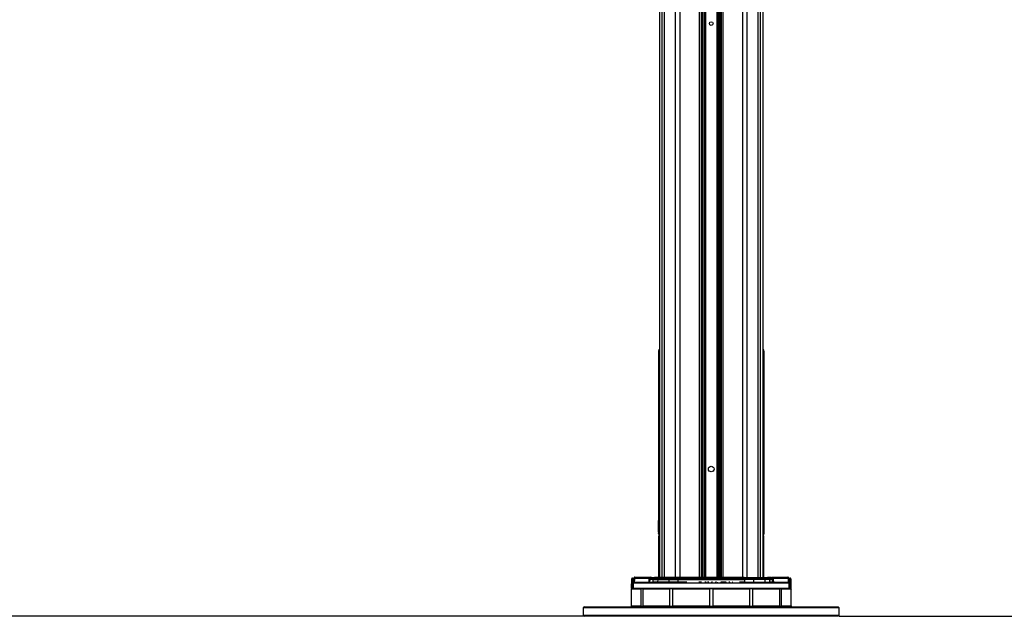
# Model space of a CAD drawing. Header units: millimetres. Extents: x 20 to 26059, y 28 to 17777.
# Tile 6 of 72: x 7369 to 9831, y 2257 to 3748. Entities that reach past the tile are written whole.
import ezdxf

# ---------------------------------------------------------------- set-up
doc = ezdxf.new("R2010")
doc.units = ezdxf.units.MM
doc.header["$LTSCALE"] = 2
doc.layers.add('COMPONENT_GEOMETRY', color=7, linetype='Continuous')
doc.styles.add('SLDTEXTSTYLE0', font='TXT', dxfattribs={"width": 0.75})
doc.dimstyles.new('SLDDIMSTYLE0', dxfattribs={"dimtxt": 150, "dimasz": 6.604, "dimexe": 0, "dimexo": 0.0625, "dimgap": 37.5, "dimtad": 0, "dimtih": 1, "dimtoh": 1, "dimdec": 0, "dimrnd": 1e-09, "dimzin": 12, "dimdsep": 46, "dimtxsty": 'SLDTEXTSTYLE0', "dimsah": 1, "dimcen": 0.09, "dimadec": 0, "dimazin": 3, "dimtfac": 1, "dimtdec": 0, "dimtofl": 0, "dimtmove": 0, "dimatfit": 3, "dimfxl": 1, "dimfrac": 2, "dimtolj": 1, "dimtzin": 12, "dimarcsym": 0})

# ---------------------------------------------------------------- blocks, each defined once
blk = doc.blocks.new('_D_3')
at = {"layer": 'COMPONENT_GEOMETRY', "color": 7}
for p, q in [((8984.1, 8122.3), (1577.7, 8122.3)), ((1584, 8122.3), (1584, 5436.3)), ((1283.9, 5405.9), (1238.2, 5405.9)), ((1238.2, 5405.9), (1238.2, 5167.7)), ((1884.1, 5405.9), (1929.8, 5405.9)), ((1929.8, 5405.9), (1929.8, 5167.7)), ((1238.2, 5167.7), (1283.9, 5167.7)), ((1929.8, 5167.7), (1884.1, 5167.7)), ((1584, 2257.3), (1584, 4943.3)), ((8778.9, 2257.3), (1577.7, 2257.3))]:
    blk.add_line(p, q, dxfattribs=at)
for points in [[(1584, 8122.3), (1583, 8115.7), (1585, 8115.7)], [(1584, 2257.3), (1585, 2263.9), (1583, 2263.9)]]:
    blk.add_solid(points, dxfattribs=at)
at = {"layer": 'COMPONENT_GEOMETRY', "color": 7, "char_height": 150, "attachment_point": 1, "style": 'SLDTEXTSTYLE0'}
for s, insert in [('9\'7.45"', (1283.9, 5361.1)), ('2933mm', (1174.9, 5136.7))]:
    blk.add_mtext(s, dxfattribs=dict(at, insert=insert))
blk = doc.blocks.new('_D_4')
at = {"layer": 'COMPONENT_GEOMETRY', "color": 7}
for p, q in [((14297, 6769.3), (14297, 4759.8)), ((13996.9, 4729.4), (13951.2, 4729.4)), ((13951.2, 4729.4), (13951.2, 4491.2)), ((14597.1, 4729.4), (14642.8, 4729.4)), ((14642.8, 4729.4), (14642.8, 4491.2)), ((13951.2, 4491.2), (13996.9, 4491.2)), ((14642.8, 4491.2), (14597.1, 4491.2)), ((14297, 2257.3), (14297, 4266.8)), ((9418, 2257.3), (14303.3, 2257.3))]:
    blk.add_line(p, q, dxfattribs=at)
for points in [[(14297, 6769.3), (14296, 6762.7), (14298, 6762.7)], [(14297, 2257.3), (14298, 2263.9), (14296, 2263.9)]]:
    blk.add_solid(points, dxfattribs=at)
at = {"layer": 'COMPONENT_GEOMETRY', "color": 7, "char_height": 150, "attachment_point": 1, "style": 'SLDTEXTSTYLE0'}
for s, insert in [('7\'4.82"', (13996.9, 4684.6)), ('2256mm', (13887.8, 4460.2))]:
    blk.add_mtext(s, dxfattribs=dict(at, insert=insert))

msp = doc.modelspace()

# ---------------------------------------------------------------- linework, layer by layer
at = {"color": 8, "linetype": 'Continuous', "lineweight": 25}
for p, q in [((8975.71, 2354.33), (8975.71, 8102.33)), ((8981.17, 8102.33), (8981.17, 2354.33)), ((9009.42, 2354.33), (9009.42, 8102.33)), ((9019.62, 8102.33), (9019.62, 2354.33)), ((9069.53, 2354.33), (9069.53, 8102.33)), ((9127.39, 8102.33), (9127.39, 2354.33)), ((9177.3, 2354.33), (9177.3, 8102.33)), ((9187.5, 8102.33), (9187.5, 2354.33)), ((9215.75, 2354.33), (9215.75, 8102.33)), ((9221.21, 8102.33), (9221.21, 2354.33)), ((9076.75, 2354.33), (9076.75, 6672.22)), ((9079.57, 6672.22), (9079.57, 2354.33)), ((9082.57, 2354.33), (9082.57, 6672.11)), ((9083.99, 6672.09), (9083.99, 2354.33)), ((9112.93, 2354.33), (9112.93, 6672.09)), ((9114.35, 6672.11), (9114.35, 2354.33)), ((9117.35, 2354.33), (9117.35, 6672.22)), ((9120.17, 6672.22), (9120.17, 2354.33)), ((8968.91, 6573.89), (8968.91, 2354.33)), ((9228.01, 2354.33), (9228.01, 6573.93)), ((8967.28, 2919.41), (8968.9, 2919.41)), ((9228.02, 2919.41), (9229.64, 2919.41)), ((9230.05, 2918.98), (9229.64, 2919.41)), ((8968.9, 2510.33), (8967.28, 2510.33)), ((9228.02, 2510.33), (9229.64, 2510.33)), ((8967.45, 2458.03), (8968.9, 2458.03)), ((8967.45, 2354.33), (8967.45, 2458.03)), ((9229.47, 2458.03), (9228.02, 2458.03)), ((9229.47, 2458.03), (9229.46, 2458.3)), ((9229.47, 2458.03), (9229.47, 2354.33)), ((8946.63, 2354.31), (8905.59, 2354.31)), ((8956.18, 2353.74), (8947.94, 2353.74)), ((9037.14, 2342.29), (9014.94, 2342.29)), ((9074.51, 2342.29), (9067.14, 2342.29)), ((9086.01, 2342.29), (9082.88, 2342.29)), ((9092.27, 2342.29), (9089.3, 2342.29)), ((9101.6, 2342.29), (9099.14, 2342.29)), ((9111.56, 2342.29), (9108.91, 2342.29)), ((9114.45, 2342.29), (9113.96, 2342.29)), ((9136.15, 2342.29), (9122.24, 2342.29)), ((9145.26, 2342.29), (9142.88, 2342.29)), ((9152.67, 2342.29), (9152, 2342.29)), ((9181.98, 2342.29), (9169.41, 2342.29)), ((9240.75, 2353.74), (9248.98, 2353.74)), ((9291.33, 2354.31), (9250.3, 2354.31))]:
    msp.add_line(p, q, dxfattribs=at)
at = {"color": 7, "linetype": 'Continuous', "lineweight": 25}
for p, q in [((9073.82, 2354.33), (9073.82, 8102.33)), ((9123.1, 8102.33), (9123.1, 2354.33)), ((8968.9, 6573.88), (8968.9, 2354.33)), ((9228.02, 2354.33), (9228.02, 6573.92)), ((8966.86, 2918.98), (8966.86, 2496.06)), ((8967.28, 2510.33), (8967.28, 2919.41)), ((9229.64, 2919.41), (9229.64, 2510.33)), ((9230.06, 2496.06), (9230.06, 2918.98)), ((8966.86, 2496.06), (8966.86, 2496.35)), ((8966.88, 2495.76), (8966.86, 2495.81)), ((8966.89, 2493.46), (8966.86, 2494.62)), ((8966.86, 2492.65), (8966.86, 2479.55)), ((8966.91, 2492.77), (8966.9, 2493.01)), ((9229.46, 2497.16), (9229.46, 2494.59)), ((9230.03, 2493.46), (9230.06, 2494.62)), ((9230.06, 2492.65), (9230.06, 2492.76)), ((9230.06, 2479.55), (9230.06, 2492.65)), ((8966.86, 2477.16), (8966.86, 2476.41)), ((8966.87, 2466.96), (8966.86, 2466.82)), ((8966.86, 2466.82), (8966.86, 2463.33)), ((8967.06, 2480.65), (8966.88, 2480.65)), ((8966.95, 2469.4), (8966.88, 2467.32)), ((8967.06, 2474.31), (8966.98, 2470.43)), ((8967.11, 2480.79), (8967.08, 2475.92)), ((8967.26, 2467.32), (8967.26, 2469.4)), ((8967.26, 2466.96), (8967.46, 2466.96)), ((9229.66, 2468.3), (9229.46, 2468.3)), ((9229.66, 2467.01), (9229.46, 2467.01)), ((9229.66, 2466.77), (9229.46, 2466.77)), ((9229.66, 2468.3), (9229.66, 2467.01)), ((9229.66, 2466.77), (9229.66, 2466.69)), ((9229.83, 2482.64), (9229.85, 2484.94)), ((9229.99, 2482.51), (9229.83, 2482.64)), ((9229.83, 2481.84), (9229.99, 2482.51)), ((9229.83, 2479.42), (9229.83, 2481.84)), ((9229.83, 2478.43), (9230, 2481.55)), ((9229.86, 2475.76), (9229.83, 2478.43)), ((9229.85, 2484.94), (9229.98, 2483.86)), ((9229.98, 2483.86), (9229.86, 2485.68)), ((9229.86, 2483.86), (9229.98, 2483.86)), ((9229.86, 2482.51), (9229.99, 2482.51)), ((9229.86, 2481.84), (9230.06, 2481.84)), ((9230, 2481.55), (9229.86, 2479.81)), ((9229.86, 2481.55), (9230, 2481.55)), ((9230.01, 2480.79), (9229.86, 2475.76)), ((9229.87, 2474.82), (9230.01, 2480.79)), ((9229.91, 2472.15), (9229.87, 2474.82)), ((9229.93, 2482.44), (9230.06, 2482.44)), ((9229.99, 2468.96), (9229.93, 2471.22)), ((9230.05, 2467.01), (9230.01, 2468.3)), ((9230.06, 2478.92), (9230.06, 2476.41)), ((9230.06, 2477.16), (9230.06, 2478.92)), ((9230.06, 2476.41), (9230.06, 2477.16)), ((9230.06, 2463.33), (9230.06, 2466.82)), ((9230.06, 2466.82), (9230.06, 2466.77)), ((8966.86, 2453.99), (8966.86, 2354.33)), ((8967.45, 2458.03), (8967.47, 2458.3)), ((9229.52, 2457.83), (9229.45, 2458.36)), ((9229.47, 2458.16), (9229.45, 2458.36)), ((9230.06, 2354.33), (9230.06, 2453.99)), ((8899.26, 2327.83), (8899.66, 2350.86)), ((8900.66, 2350.86), (8900.26, 2327.83)), ((8901.66, 2352.83), (8901.66, 2351.84)), ((8901.66, 2352.83), (8905.74, 2352.83)), ((8905.34, 2351.84), (8901.66, 2351.84)), ((8902.36, 2327.83), (8902.68, 2340.36)), ((9293.24, 2340.35), (8903.68, 2340.35)), ((8904.68, 2341.33), (8904.68, 2342.31)), ((8904.68, 2342.31), (8905.04, 2342.31)), ((8904.68, 2341.33), (9292.15, 2341.33)), ((8905.04, 2342.31), (8905.34, 2351.84)), ((8905.04, 2341.33), (8905.04, 2342.31)), ((8905.34, 2351.84), (8905.34, 2351.86)), ((8905.59, 2354.31), (8905.46, 2352.83)), ((8946.76, 2352.83), (8905.74, 2352.83)), ((8906.01, 2342.29), (8942.9, 2342.29)), ((8906.31, 2351.86), (8906.31, 2351.83)), ((8944.33, 2351.86), (8906.31, 2351.86)), ((8906.59, 2355.23), (8945.83, 2355.23)), ((8942.9, 2342.29), (8943.11, 2349.39)), ((8943.91, 2351.41), (8944.33, 2351.86)), ((8944.75, 2349.39), (8944.52, 2342.29)), ((8944.52, 2342.29), (8952.42, 2342.29)), ((8952.66, 2349.39), (8944.75, 2349.39)), ((8947.02, 2352.53), (8945.3, 2350.74)), ((8945.3, 2350.74), (8953.23, 2350.74)), ((8946.76, 2352.83), (8946.63, 2354.31)), ((8946.83, 2354.31), (8946.96, 2352.83)), ((8947.94, 2353.74), (8947.02, 2352.83)), ((8949.35, 2354.33), (8957.56, 2354.33)), ((8952.66, 2349.39), (8952.42, 2342.29)), ((8964.37, 2342.29), (8952.42, 2342.29)), ((8952.66, 2349.39), (8964.55, 2349.39)), ((8956.18, 2353.74), (8953.23, 2350.74)), ((8964.96, 2350.74), (8953.23, 2350.74)), ((8956.18, 2353.74), (8967.09, 2353.74)), ((8968.09, 2354.33), (8957.56, 2354.33)), ((8964.55, 2349.39), (8964.37, 2342.29)), ((8992.62, 2342.29), (8964.37, 2342.29)), ((8964.55, 2349.39), (8992.8, 2349.39)), ((8967.09, 2353.74), (8964.96, 2350.74)), ((8993.21, 2350.74), (8964.96, 2350.74)), ((8967.09, 2353.74), (8995.33, 2353.74)), ((8996.33, 2354.33), (8968.09, 2354.33)), ((8992.8, 2349.39), (8992.62, 2342.29)), ((9014.94, 2342.29), (8992.62, 2342.29)), ((8992.8, 2349.39), (9014.99, 2349.39)), ((8995.33, 2353.74), (8993.21, 2350.74)), ((9015.1, 2350.74), (8993.21, 2350.74)), ((8995.33, 2353.74), (9015.7, 2353.74)), ((9015.97, 2354.33), (8996.33, 2354.33)), ((9014.99, 2349.39), (9014.94, 2342.29)), ((9014.99, 2349.39), (9181.93, 2349.39)), ((9015.7, 2353.74), (9015.1, 2350.74)), ((9181.82, 2350.74), (9015.1, 2350.74)), ((9015.7, 2353.74), (9181.23, 2353.74)), ((9180.95, 2354.33), (9015.97, 2354.33)), ((9037.7, 2341.89), (9037.7, 2341.33)), ((9037.92, 2341.89), (9037.92, 2341.33)), ((9039.11, 2341.89), (9039.11, 2341.33)), ((9041.59, 2341.89), (9041.59, 2341.33)), ((9045.54, 2341.89), (9045.54, 2341.33)), ((9049.77, 2341.33), (9049.77, 2341.89)), ((9050.78, 2341.89), (9050.78, 2341.33)), ((9055.23, 2341.33), (9055.23, 2341.89)), ((9060.98, 2341.33), (9060.98, 2341.89)), ((9065.27, 2341.33), (9065.27, 2341.89)), ((9066.78, 2341.33), (9066.78, 2341.89)), ((9075.04, 2341.89), (9075.04, 2341.33)), ((9082.37, 2341.33), (9082.37, 2341.89)), ((9083.32, 2341.83), (9083.32, 2341.33)), ((9083.32, 2341.83), (9083.44, 2341.83)), ((9083.44, 2341.83), (9083.44, 2341.33)), ((9083.44, 2341.83), (9086.26, 2341.83)), ((9086.26, 2341.83), (9086.26, 2341.33)), ((9089.12, 2341.83), (9089.12, 2341.33)), ((9089.12, 2341.83), (9089.17, 2341.83)), ((9089.17, 2341.83), (9089.17, 2341.33)), ((9089.17, 2341.83), (9091.99, 2341.83)), ((9091.99, 2341.83), (9091.99, 2341.33)), ((9092.78, 2341.89), (9092.78, 2341.33)), ((9098.62, 2341.83), (9098.62, 2341.33)), ((9101.07, 2341.83), (9101.07, 2341.33)), ((9102, 2341.89), (9102, 2341.33)), ((9108.38, 2341.83), (9108.38, 2341.33)), ((9108.38, 2341.83), (9108.61, 2341.83)), ((9108.61, 2341.83), (9108.61, 2341.33)), ((9109.3, 2341.83), (9109.3, 2341.33)), ((9109.3, 2341.83), (9111.05, 2341.83)), ((9111.05, 2341.83), (9111.05, 2341.33)), ((9112.06, 2341.89), (9112.06, 2341.33)), ((9113.44, 2341.83), (9113.44, 2341.33)), ((9113.44, 2341.83), (9113.7, 2341.83)), ((9113.7, 2341.83), (9113.7, 2341.33)), ((9114.97, 2341.83), (9114.97, 2341.33)), ((9118.09, 2341.83), (9118.09, 2341.33)), ((9121.64, 2341.83), (9124.66, 2341.83)), ((9121.71, 2341.33), (9121.71, 2341.89)), ((9124.66, 2341.83), (9124.66, 2341.33)), ((9124.66, 2341.83), (9126.84, 2341.83)), ((9126.84, 2341.83), (9126.84, 2341.33)), ((9127.44, 2341.83), (9127.44, 2341.33)), ((9127.44, 2341.83), (9129.07, 2341.83)), ((9129.07, 2341.83), (9129.07, 2341.33)), ((9129.07, 2341.83), (9130.79, 2341.83)), ((9130.79, 2341.83), (9130.79, 2341.33)), ((9131.3, 2341.83), (9131.3, 2341.33)), ((9131.3, 2341.83), (9133.59, 2341.83)), ((9133.59, 2341.83), (9133.59, 2341.33)), ((9133.59, 2341.83), (9136.38, 2341.83)), ((9136.38, 2341.83), (9136.38, 2341.33)), ((9136.65, 2341.89), (9136.65, 2341.33)), ((9142.49, 2341.83), (9142.49, 2341.33)), ((9142.69, 2341.33), (9142.69, 2341.89)), ((9144.26, 2341.83), (9144.26, 2341.33)), ((9144.26, 2341.83), (9144.37, 2341.83)), ((9144.37, 2341.83), (9144.37, 2341.33)), ((9144.37, 2341.83), (9144.66, 2341.83)), ((9144.66, 2341.83), (9144.66, 2341.33)), ((9144.66, 2341.83), (9145.21, 2341.83)), ((9145.21, 2341.83), (9145.21, 2341.33)), ((9145.21, 2341.83), (9145.77, 2341.83)), ((9145.77, 2341.83), (9145.77, 2341.33)), ((9150.89, 2341.83), (9150.89, 2341.33)), ((9151.65, 2341.83), (9151.65, 2341.33)), ((9151.88, 2341.83), (9151.88, 2341.33)), ((9153.05, 2341.89), (9153.05, 2341.33)), ((9156.62, 2341.83), (9156.62, 2341.33)), ((9160.58, 2341.33), (9160.58, 2341.89)), ((9160.76, 2341.33), (9160.76, 2341.89)), ((9161.81, 2341.89), (9161.81, 2341.33)), ((9168.81, 2341.83), (9168.81, 2341.33)), ((9180.95, 2354.33), (9200.59, 2354.33)), ((9181.23, 2353.74), (9181.82, 2350.74)), ((9201.59, 2353.74), (9181.23, 2353.74)), ((9181.82, 2350.74), (9203.71, 2350.74)), ((9181.93, 2349.39), (9181.98, 2342.29)), ((9204.12, 2349.39), (9181.93, 2349.39)), ((9181.98, 2342.29), (9204.3, 2342.29)), ((9200.59, 2354.33), (9228.84, 2354.33)), ((9201.59, 2353.74), (9203.71, 2350.74)), ((9229.84, 2353.74), (9201.59, 2353.74)), ((9203.71, 2350.74), (9231.96, 2350.74)), ((9204.12, 2349.39), (9204.3, 2342.29)), ((9232.37, 2349.39), (9204.12, 2349.39)), ((9204.3, 2342.29), (9232.55, 2342.29)), ((9228.84, 2354.33), (9239.36, 2354.33)), ((9229.84, 2353.74), (9231.96, 2350.74)), ((9240.75, 2353.74), (9229.84, 2353.74)), ((9231.96, 2350.74), (9243.69, 2350.74)), ((9232.37, 2349.39), (9232.55, 2342.29)), ((9244.26, 2349.39), (9232.37, 2349.39)), ((9232.55, 2342.29), (9244.5, 2342.29)), ((9247.57, 2354.33), (9239.36, 2354.33)), ((9240.75, 2353.74), (9243.69, 2350.74)), ((9251.57, 2350.74), (9243.69, 2350.74)), ((9244.26, 2349.39), (9244.5, 2342.29)), ((9244.26, 2349.39), (9252.12, 2349.39)), ((9252.34, 2342.29), (9244.5, 2342.29)), ((9249.9, 2352.83), (9248.98, 2353.74)), ((9251.57, 2350.74), (9249.85, 2352.53)), ((9249.96, 2352.83), (9250.09, 2354.31)), ((9250.3, 2354.31), (9250.16, 2352.83)), ((9291.18, 2352.83), (9250.16, 2352.83)), ((9251.09, 2355.23), (9290.33, 2355.23)), ((9252.34, 2342.29), (9252.12, 2349.39)), ((9252.51, 2351.86), (9252.93, 2351.41)), ((9291.64, 2351.86), (9252.51, 2351.86)), ((9253.73, 2349.39), (9253.94, 2342.29)), ((9253.94, 2342.29), (9291.21, 2342.29)), ((9291.18, 2352.83), (9295.26, 2352.83)), ((9291.21, 2342.29), (9291.94, 2342.17)), ((9291.46, 2352.83), (9291.33, 2354.31)), ((9291.64, 2351.83), (9291.64, 2351.86)), ((9292.58, 2341.27), (9292.15, 2341.33)), ((9292.61, 2351.86), (9292.61, 2351.84)), ((9292.61, 2351.84), (9292.92, 2342.19)), ((9295.26, 2351.84), (9292.61, 2351.84)), ((9294.24, 2340.36), (9294.57, 2327.83)), ((9295.26, 2351.84), (9295.26, 2352.83)), ((9296.66, 2327.83), (9296.26, 2350.86)), ((9297.26, 2350.86), (9297.66, 2327.83)), ((8923.38, 2325.33), (8898.5, 2325.33)), ((8898.5, 2325.33), (8898.5, 2283.33)), ((8900.46, 2327.33), (8899.46, 2326.32)), ((8900.26, 2327.33), (8899.76, 2327.33)), ((8900.26, 2327.33), (8900.26, 2327.83)), ((8900.26, 2327.83), (8902.36, 2327.83)), ((8900.51, 2327.33), (8900.26, 2327.33)), ((8900.51, 2327.33), (9296.41, 2327.33)), ((8902.36, 2327.33), (8902.36, 2327.83)), ((8903.36, 2327.84), (9293.57, 2327.84)), ((8923.38, 2283.33), (8923.38, 2325.33)), ((8995.18, 2325.33), (8927.19, 2325.33)), ((8927.19, 2325.33), (8927.19, 2283.33)), ((8995.18, 2283.33), (8995.18, 2325.33)), ((9094.65, 2325.33), (9001.78, 2325.33)), ((9001.78, 2325.33), (9001.78, 2283.33)), ((9094.65, 2283.33), (9094.65, 2325.33)), ((9195.15, 2325.33), (9102.27, 2325.33)), ((9102.27, 2325.33), (9102.27, 2283.33)), ((9195.15, 2283.33), (9195.15, 2325.33)), ((9269.73, 2325.33), (9201.74, 2325.33)), ((9201.74, 2325.33), (9201.74, 2283.33)), ((9269.73, 2283.33), (9269.73, 2325.33)), ((9298.42, 2325.33), (9273.54, 2325.33)), ((9273.54, 2325.33), (9273.54, 2283.33)), ((9294.57, 2327.33), (9294.57, 2327.83)), ((9294.57, 2327.83), (9296.66, 2327.83)), ((9296.66, 2327.33), (9296.41, 2327.33)), ((9297.47, 2326.31), (9296.46, 2327.33)), ((9296.66, 2327.33), (9296.66, 2327.83)), ((9297.16, 2327.33), (9296.66, 2327.33)), ((9298.42, 2283.33), (9298.42, 2325.33)), ((8781.46, 2281.33), (8778.46, 2278.33)), ((8778.46, 2278.33), (8778.46, 2260.33)), ((9324.73, 2278.33), (8778.46, 2278.33)), ((8781.46, 2281.33), (9322.61, 2281.33)), ((8898.5, 2283.33), (8923.38, 2283.33)), ((8899.46, 2282.33), (8900.46, 2281.33)), ((8927.19, 2283.33), (8995.18, 2283.33)), ((9001.78, 2283.33), (9094.65, 2283.33)), ((9102.27, 2283.33), (9195.15, 2283.33)), ((9201.74, 2283.33), (9269.73, 2283.33)), ((9273.54, 2283.33), (9298.42, 2283.33)), ((9296.46, 2281.33), (9297.47, 2282.34)), ((9322.61, 2281.33), (9415.46, 2281.33)), ((9418.46, 2278.33), (9324.73, 2278.33)), ((9418.46, 2278.33), (9415.46, 2281.33)), ((9418.46, 2260.33), (9418.46, 2278.33)), ((8778.46, 2260.33), (8781.46, 2257.33)), ((8778.46, 2260.33), (9324.73, 2260.33)), ((9322.61, 2257.33), (8781.46, 2257.33)), ((9415.46, 2257.33), (9322.61, 2257.33)), ((9324.73, 2260.33), (9418.46, 2260.33)), ((9415.46, 2257.33), (9418.46, 2260.33))]:
    msp.add_line(p, q, dxfattribs=at)
at = {"color": 7, "linetype": 'Continuous', "lineweight": 25, "flags": 128}
for points in [[(8903.68, 2340.35), (8903.63, 2338.35), (8903.42, 2330.36), (8903.36, 2327.84)], [(8906.31, 2351.83), (8906.25, 2349.83), (8906.01, 2342.29)], [(8943.52, 2341.33), (8943.4, 2341.34), (8943.29, 2341.4), (8943.18, 2341.49), (8943.09, 2341.61), (8943.01, 2341.75), (8942.95, 2341.92), (8942.91, 2342.1), (8942.9, 2342.29)], [(8945.3, 2350.74), (8945.17, 2350.67), (8945.01, 2350.64), (8944.82, 2350.67), (8944.62, 2350.75), (8944.41, 2350.87), (8944.22, 2351.03), (8944.05, 2351.21), (8943.91, 2351.41)], [(9015.97, 2354.33), (9015.94, 2354.32), (9015.9, 2354.29), (9015.86, 2354.24), (9015.82, 2354.17), (9015.79, 2354.09), (9015.76, 2353.99), (9015.72, 2353.87), (9015.7, 2353.74)], [(9180.95, 2354.33), (9180.99, 2354.32), (9181.02, 2354.29), (9181.06, 2354.24), (9181.1, 2354.17), (9181.13, 2354.09), (9181.17, 2353.99), (9181.2, 2353.87), (9181.23, 2353.74)], [(9251.57, 2350.74), (9251.69, 2350.67), (9251.84, 2350.65), (9252.03, 2350.68), (9252.22, 2350.76), (9252.43, 2350.88), (9252.62, 2351.04), (9252.79, 2351.22), (9252.93, 2351.41)], [(9253.34, 2341.33), (9253.46, 2341.34), (9253.57, 2341.4), (9253.67, 2341.49), (9253.76, 2341.61), (9253.84, 2341.75), (9253.89, 2341.92), (9253.93, 2342.1), (9253.94, 2342.29)], [(9291.94, 2342.17), (9291.88, 2344.17), (9291.64, 2351.83)], [(9293.57, 2327.84), (9293.53, 2329.32), (9293.32, 2337.32), (9293.24, 2340.35)]]:
    msp.add_lwpolyline(points, dxfattribs=at)
at = {"color": 7, "linetype": 'Continuous', "lineweight": 25}
for centre, radius in [((9098.46, 3738.33), 4.5), ((9098.46, 2625.33), 7)]:
    msp.add_circle(centre, radius, dxfattribs=at)
for centre, radius, start, end in [((8971.86, 2463.33), 5, 179.98192, 227.16224), ((9225.06, 2463.33), 5, 312.83776, 0.03219), ((8969.45, 2458.03), 2, 105.9665, 172.37256), ((9227.47, 2458.03), 2, 7.62744, 74.0335), ((8901.66, 2350.83), 2, 90, 179), ((8900.16, 2336.53), 14.34, 88.00162, 91.99838), ((8901.66, 2350.84), 1, 90, 179), ((8903.31, 2355.68), 15.33, 267.63249, 271.367), ((8905.93, 2365.2), 22.91, 267.75597, 270.18459), ((8905.02, 2342.31), 0.985, 270.8082, 358.86095), ((8905.82, 2363.25), 11.4, 267.55695, 272.44305), ((8906.23, 2374.59), 22.77, 267.74829, 270.19416), ((8906.59, 2354.23), 1, 90, 175), ((8943.71, 2349.1), 6.85, 263.2031, 276.7969), ((8943.93, 2356.07), 6.72, 263.00138, 276.99862), ((8943.52, 2342.33), 0.999, 270.02689, 358.02947), ((8943.46, 2351.97), 0.878, 353.16885, 78.42792), ((8945.73, 2354.34), 0.894, 358.43061, 83.40671), ((8945.83, 2354.23), 1, 5, 90), ((8946.73, 2353.44), 0.877, 83.29155, 96.70845), ((8949.35, 2352.33), 2, 90, 135), ((8951.43, 2342.32), 0.99, 270.54678, 358.58792), ((8954.68, 2349.33), 2.02, 135.69298, 178.13155), ((8957.57, 2352.38), 1.94, 90.10104, 135.7072), ((8963.5, 2342.19), 0.881, 281.02808, 6.54647), ((8967, 2349.37), 2.45, 146.25515, 179.56383), ((8968.15, 2353.07), 1.25, 92.7971, 147.92528), ((8991.75, 2342.19), 0.881, 281.02808, 6.54647), ((8995.25, 2349.37), 2.45, 146.25515, 179.56383), ((8996.4, 2353.07), 1.25, 92.7971, 147.92528), ((9013.58, 2342.07), 1.38, 327.51857, 9.41028), ((9022.56, 2349.42), 7.57, 169.98797, 180.21549), ((9174.36, 2349.42), 7.57, 359.78451, 10.01203), ((9183.34, 2342.07), 1.38, 170.58972, 212.48143), ((9200.53, 2353.07), 1.25, 32.07472, 87.2029), ((9201.67, 2349.37), 2.45, 0.43617, 33.74485), ((9205.17, 2342.19), 0.881, 173.45353, 258.97192), ((9228.77, 2353.07), 1.25, 32.07472, 87.2029), ((9229.92, 2349.37), 2.45, 0.43617, 33.74485), ((9233.42, 2342.19), 0.881, 173.45353, 258.97192), ((9239.36, 2352.38), 1.94, 44.2928, 89.89896), ((9242.24, 2349.33), 2.02, 1.86845, 44.30702), ((9245.49, 2342.32), 0.99, 181.41208, 269.45322), ((9247.57, 2352.33), 2, 45, 90), ((9251.09, 2354.23), 1, 90, 175), ((9250.19, 2353.44), 0.877, 83.29155, 96.70845), ((9251.19, 2354.34), 0.894, 96.59329, 181.56939), ((9252.93, 2356.28), 6.93, 263.3112, 276.6888), ((9253.34, 2342.33), 0.999, 181.96658, 269.9695), ((9253.14, 2349.29), 7.05, 263.48443, 276.51557), ((9253.38, 2351.97), 0.873, 102.94316, 187.50543), ((9290.33, 2354.23), 1, 5, 90), ((9292.18, 2342.3), 0.97, 180.29453, 268.35123), ((9292.12, 2363.07), 11.22, 267.51189, 272.48811), ((9291.72, 2374.23), 22.4, 269.7809, 272.27194), ((9292.03, 2364.72), 22.54, 269.79068, 272.26397), ((9292.92, 2342.18), 0.975, 180.4364, 249.71416), ((9252.68, 2356.31), 42.64, 339.35114, 340.67264), ((9293.61, 2355.68), 15.33, 268.633, 272.36751), ((9295.26, 2350.83), 2, 1, 90), ((9295.26, 2350.84), 1, 1, 90), ((9296.76, 2336.53), 14.34, 88.00162, 91.99838), ((8899.76, 2327.83), 0.5, 179, 270), ((8903.86, 2327.83), 0.5, 178.48712, 269.98617), ((9293.07, 2327.83), 0.5, 270.01383, 1.51288), ((9297.16, 2327.83), 0.5, 270, 1)]:
    msp.add_arc(centre, radius, start, end, dxfattribs=at)
at = {"color": 8, "linetype": 'Continuous', "lineweight": 25}
for centre, radius, start, end in [((8971.77, 2466.35), 4.61, 181.52489, 231.41585), ((8968.87, 2481.9), 12.94, 262.81079, 270.12309), ((9228.05, 2481.9), 12.94, 269.87691, 277.18921), ((9225.15, 2466.35), 4.61, 308.58415, 358.47511)]:
    msp.add_arc(centre, radius, start, end, dxfattribs=at)
at = {"color": 7, "linetype": 'Continuous', "lineweight": 25}
for centre, major_axis, start_param, end_param in [((8900.26, 2327.83), (1, -0.01), 1.5710248, 3.1415165), ((9296.66, 2327.83), (1, 0.01), 0.0000761, 1.5705679)]:
    msp.add_ellipse(centre, major_axis=major_axis, ratio=0.0087242, start_param=start_param, end_param=end_param, dxfattribs=at)
at = {"color": 8, "linetype": 'Continuous', "lineweight": 25}
for points, knots in [([(8967.28, 2919.41), (8967.2, 2919.34), (8966.97, 2919.11), (8966.77, 2918.87), (8966.87, 2918.98), (8966.87, 2918.98)], [0, 0, 0, 0, 0.29824354, 0.97234105, 1, 1, 1, 1]), ([(9230.03, 2453.99), (9230.04, 2453.94), (9230.07, 2453.77), (9229.88, 2455.03), (9229.6, 2457.06), (9229.47, 2458.03)], [0, 0, 0, 0, 0.17004406, 0.60625166, 1, 1, 1, 1])]:
    msp.add_open_spline(points, degree=3, knots=knots, dxfattribs=at)
at = {"color": 7, "linetype": 'Continuous', "lineweight": 25}
for points, knots in [([(8968.9, 2925.04), (8968.79, 2924.89), (8968.59, 2924.63), (8968.2, 2924.01), (8967.75, 2923.15), (8967.31, 2922.04), (8966.94, 2920.62), (8966.89, 2919.55), (8966.86, 2918.98)], [0, 0, 0, 0, 0.2449502, 0.4234556, 0.5440681, 0.6742154, 0.8286962, 1, 1, 1, 1]), ([(8967.28, 2919.41), (8967.38, 2920.76), (8967.51, 2922.66), (8968.59, 2924.18), (8968.9, 2924.61)], [0, 0, 0, 0, 0.7155915, 1, 1, 1, 1]), ([(9230.03, 2918.98), (9230.03, 2919.36), (9230.03, 2920.24), (9229.76, 2921.51), (9229.38, 2922.68), (9228.98, 2923.54), (9228.63, 2924.16), (9228.32, 2924.64), (9228.13, 2924.91), (9228.03, 2925.03), (9228.02, 2925.04)], [0, 0, 0, 0, 0.1151193, 0.2668633, 0.3976647, 0.5119229, 0.6252924, 0.7718335, 0.9775569, 1, 1, 1, 1]), ([(9228.02, 2924.61), (9228.33, 2924.18), (9229.41, 2922.66), (9229.55, 2920.76), (9229.64, 2919.41)], [0, 0, 0, 0, 0.2844085, 1, 1, 1, 1]), ([(8966.86, 2496.35), (8966.86, 2496.46), (8966.87, 2496.67), (8966.88, 2496.32), (8966.9, 2495.46), (8966.92, 2494.22), (8966.93, 2492.92), (8966.92, 2492.08), (8966.92, 2491.75)], [0, 0, 0, 0, 0.2033055, 0.3772325, 0.5573721, 0.7229109, 0.8900688, 1, 1, 1, 1]), ([(8966.89, 2491.5), (8966.89, 2491.57), (8966.89, 2491.79), (8966.88, 2491.71), (8966.87, 2492.15), (8966.86, 2492.6), (8966.86, 2492.64), (8966.86, 2492.65)], [0, 0, 0, 0, 0.0945154, 0.2814431, 0.5925532, 0.9080988, 1, 1, 1, 1]), ([(8966.89, 2493.89), (8966.89, 2493.91), (8966.89, 2493.95), (8966.89, 2494.01), (8966.89, 2494.04), (8966.89, 2494.03), (8966.9, 2493.94), (8966.9, 2493.78), (8966.9, 2493.62), (8966.9, 2493.5), (8966.9, 2493.4), (8966.9, 2493.32), (8966.9, 2493.26), (8966.9, 2493.21), (8966.9, 2493.18), (8966.9, 2493.19), (8966.9, 2493.19)], [0, 0, 0, 0, 0.0397425, 0.0792836, 0.1439144, 0.2488803, 0.4143089, 0.5850675, 0.6635906, 0.7297286, 0.7734478, 0.8174998, 0.8554137, 0.9041037, 0.9766355, 1, 1, 1, 1]), ([(8966.9, 2493.21), (8966.89, 2493.25), (8966.89, 2493.31), (8966.89, 2493.48), (8966.89, 2493.63), (8966.89, 2493.74), (8966.89, 2493.83), (8966.89, 2493.87), (8966.89, 2493.89)], [0, 0, 0, 0, 0.337448, 0.6073925, 0.7526128, 0.8646193, 0.9450396, 1, 1, 1, 1]), ([(8967.1, 2482.25), (8967.06, 2483.92), (8966.97, 2487.3), (8966.92, 2490.09), (8966.89, 2491.5)], [0, 0, 0, 0, 0.4954474, 1, 1, 1, 1]), ([(8966.92, 2491.75), (8966.95, 2490.29), (8967, 2487.35), (8967.07, 2483.96), (8967.1, 2482.25)], [0, 0, 0, 0, 0.4956871, 1, 1, 1, 1]), ([(8967.25, 2469.05), (8967.26, 2477.72), (8967.27, 2491.48), (8967.28, 2505.24), (8967.28, 2510.33)], [0, 0, 0, 0, 0.6297853, 1, 1, 1, 1]), ([(9229.64, 2510.33), (9229.65, 2505.24), (9229.65, 2491.48), (9229.66, 2477.72), (9229.67, 2469.05)], [0, 0, 0, 0, 0.3702147, 1, 1, 1, 1]), ([(9229.86, 2485.68), (9229.88, 2487.07), (9229.93, 2489.83), (9230, 2492.29), (9230.02, 2493.19), (9230.03, 2493.46)], [0, 0, 0, 0, 0.4088162, 0.8176294, 1, 1, 1, 1]), ([(9229.94, 2497.16), (9229.97, 2496.58), (9230.03, 2495.43), (9230.06, 2495.46), (9230.06, 2495.97), (9230.06, 2496.06)], [0, 0, 0, 0, 0.4517105, 0.9034289, 1, 1, 1, 1]), ([(9230.06, 2494.62), (9230.05, 2494.66), (9230.03, 2494.74), (9229.97, 2496.35), (9229.94, 2497.16)], [0, 0, 0, 0, 0.4994679, 1, 1, 1, 1]), ([(9230.06, 2492.76), (9230.05, 2492.68), (9230.05, 2492.54), (9230.02, 2491.38), (9230, 2489.69), (9229.98, 2487.57), (9229.98, 2485.28), (9229.99, 2483.09), (9230.02, 2481.22), (9230.04, 2479.93), (9230.06, 2479.28), (9230.06, 2479.46), (9230.06, 2479.55)], [0, 0, 0, 0, 0.1013164, 0.2026324, 0.303959, 0.4052888, 0.5066036, 0.6079049, 0.7092132, 0.8105391, 0.9118691, 1, 1, 1, 1]), ([(9230.02, 2495.57), (9230.02, 2495.51), (9230.02, 2495.32), (9230.01, 2494.99), (9230.01, 2494.78)], [0, 0, 0, 0, 0.339083, 1, 1, 1, 1]), ([(8966.86, 2463.33), (8966.86, 2463.33), (8966.84, 2463.11), (8966.92, 2463.84), (8967.08, 2465.42), (8967.16, 2466.23)], [0, 0, 0, 0, 0.0002089, 0.4914548, 1, 1, 1, 1]), ([(8966.86, 2479.55), (8966.86, 2479.55), (8966.86, 2479.59), (8966.87, 2480.38), (8966.88, 2481.7), (8966.89, 2482.84), (8966.89, 2483.31)], [0, 0, 0, 0, 0.0458743, 0.3983186, 0.7507829, 1, 1, 1, 1]), ([(8966.86, 2479.21), (8966.87, 2478.08), (8966.88, 2475.78), (8966.92, 2472.35), (8966.94, 2470.13), (8966.95, 2469.4)], [0, 0, 0, 0, 0.395931, 0.8033472, 1, 1, 1, 1]), ([(8966.98, 2470.43), (8966.96, 2471.69), (8966.92, 2474.22), (8966.88, 2477.12), (8966.87, 2478.6), (8966.86, 2479.21)], [0, 0, 0, 0, 0.3664268, 0.7434747, 1, 1, 1, 1]), ([(8966.88, 2467.32), (8966.88, 2468.91), (8966.87, 2472.11), (8966.86, 2475.36), (8966.86, 2476.95), (8966.86, 2477.16)], [0, 0, 0, 0, 0.45712437, 0.92750349, 1, 1, 1, 1]), ([(8966.86, 2476.41), (8966.86, 2475.76), (8966.86, 2473.59), (8966.87, 2470.36), (8966.87, 2467.81), (8966.87, 2466.96)], [0, 0, 0, 0, 0.2216775, 0.7392433, 1, 1, 1, 1]), ([(8966.88, 2480.65), (8966.9, 2479.8), (8966.94, 2478.06), (8967.02, 2475.57), (8967.06, 2474.31)], [0, 0, 0, 0, 0.4931773, 1, 1, 1, 1]), ([(8967.08, 2475.92), (8967.03, 2476.9), (8966.94, 2478.9), (8966.9, 2480.06), (8966.88, 2480.65)], [0, 0, 0, 0, 0.4927152, 1, 1, 1, 1]), ([(8966.89, 2483.31), (8966.91, 2483.08), (8966.96, 2482.61), (8967.06, 2481.4), (8967.11, 2480.79)], [0, 0, 0, 0, 0.4934454, 1, 1, 1, 1]), ([(8967.16, 2466.23), (8967.17, 2466.26), (8967.18, 2466.43), (8967.21, 2466.9), (8967.23, 2467.62), (8967.25, 2468.36), (8967.25, 2468.79), (8967.25, 2469.05)], [0, 0, 0, 0, 0.070163, 0.3615782, 0.6522681, 0.7852691, 1, 1, 1, 1]), ([(9229.67, 2469.05), (9229.67, 2468.8), (9229.68, 2468.2), (9229.69, 2467.43), (9229.72, 2466.69), (9229.74, 2466.4), (9229.76, 2466.23)], [0, 0, 0, 0, 0.2084648, 0.4851414, 0.6864177, 1, 1, 1, 1]), ([(9229.76, 2466.23), (9229.78, 2466.03), (9229.88, 2465.02), (9230.02, 2463.67), (9230.05, 2463.44), (9230.06, 2463.33)], [0, 0, 0, 0, 0.1074284, 0.5476641, 1, 1, 1, 1]), ([(9230.02, 2480.1), (9230.01, 2478.68), (9229.99, 2475.79), (9229.94, 2473.37), (9229.91, 2472.15)], [0, 0, 0, 0, 0.4921251, 1, 1, 1, 1]), ([(9229.93, 2471.22), (9229.96, 2472.58), (9230, 2475.35), (9230.02, 2478.5), (9230.02, 2480.1)], [0, 0, 0, 0, 0.4929619, 1, 1, 1, 1]), ([(9230.04, 2479.52), (9230.03, 2477.73), (9230.03, 2474.11), (9230, 2470.69), (9229.99, 2468.96)], [0, 0, 0, 0, 0.49540761, 1, 1, 1, 1]), ([(9230.01, 2468.3), (9230.02, 2470.09), (9230.04, 2473.74), (9230.04, 2477.57), (9230.04, 2479.52)], [0, 0, 0, 0, 0.4907636, 1, 1, 1, 1]), ([(9230.05, 2478.92), (9230.05, 2477.3), (9230.05, 2474.01), (9230.05, 2469.99), (9230.05, 2467.66), (9230.05, 2467.01)], [0, 0, 0, 0, 0.41091639, 0.83374938, 1, 1, 1, 1]), ([(9230.06, 2466.77), (9230.06, 2468.4), (9230.06, 2471.71), (9230.06, 2475.79), (9230.05, 2478.15), (9230.05, 2478.92)], [0, 0, 0, 0, 0.3954651, 0.8023983, 1, 1, 1, 1]), ([(8967.45, 2458.03), (8967.33, 2457.13), (8967.08, 2455.31), (8966.88, 2453.95), (8966.88, 2453.98), (8966.89, 2453.99)], [0, 0, 0, 0, 0.3673135, 0.7421829, 1, 1, 1, 1]), ([(8967.38, 2457.65), (8967.33, 2457.32), (8967.19, 2456.27), (8967.03, 2455.13), (8966.92, 2454.37), (8966.89, 2454.16), (8966.88, 2454.1), (8966.88, 2454.11), (8966.88, 2454.11)], [0, 0, 0, 0, 0.1423052, 0.454371, 0.7644143, 0.9198446, 0.9963777, 1, 1, 1, 1]), ([(9230, 2454.28), (9230.01, 2454.26), (9230.02, 2454.22), (9230.02, 2454.18), (9230.03, 2454.16), (9230.03, 2454.14), (9230.04, 2454.11), (9230.04, 2454.1), (9230.03, 2454.15), (9229.99, 2454.42), (9229.87, 2455.3), (9229.73, 2456.26), (9229.62, 2457.06), (9229.61, 2457.13)], [0, 0, 0, 0, 0.0033107, 0.0063688, 0.0088778, 0.012421, 0.0192834, 0.0385168, 0.1189174, 0.3352028, 0.6487959, 0.9662277, 1, 1, 1, 1]), ([(9230.05, 2453.99), (9230.05, 2453.99), (9230.05, 2454.01), (9230.05, 2454.02), (9230.05, 2454.05), (9230.04, 2454.07), (9230.04, 2454.09), (9230.03, 2454.16), (9229.99, 2454.45), (9229.9, 2455.11), (9229.86, 2455.37)], [0, 0, 0, 0, 0.0002792, 0.0043215, 0.0099491, 0.0207818, 0.0514383, 0.1862873, 0.6753203, 1, 1, 1, 1]), ([(8902.68, 2340.36), (8902.69, 2340.49), (8902.72, 2340.84), (8902.95, 2341.39), (8903.4, 2341.9), (8904, 2342.24), (8904.45, 2342.29), (8904.68, 2342.31)], [0, 0, 0, 0, 0.1268064, 0.3449972, 0.5632725, 0.7816381, 1, 1, 1, 1]), ([(8904.68, 2341.33), (8904.56, 2341.31), (8904.34, 2341.29), (8904.04, 2341.12), (8903.81, 2340.87), (8903.7, 2340.59), (8903.68, 2340.42), (8903.68, 2340.35)], [0, 0, 0, 0, 0.2185034, 0.43688398, 0.65509038, 0.87320646, 1, 1, 1, 1]), ([(8905.34, 2351.86), (8905.35, 2351.93), (8905.36, 2352.03), (8905.45, 2352.21), (8905.61, 2352.41), (8905.96, 2352.64), (8906.42, 2352.79), (8906.79, 2352.83), (8906.97, 2352.83), (8906.97, 2352.83)], [0, 0, 0, 0, 0.0864536, 0.1287766, 0.2715723, 0.4450725, 0.7292406, 0.9944303, 1, 1, 1, 1]), ([(8906.97, 2352.83), (8906.97, 2352.83), (8906.89, 2352.83), (8906.74, 2352.79), (8906.56, 2352.64), (8906.42, 2352.41), (8906.35, 2352.21), (8906.32, 2352.03), (8906.31, 2351.93), (8906.31, 2351.86)], [0, 0, 0, 0, 0.0056291, 0.2722083, 0.5553418, 0.7277424, 0.8702918, 0.9107546, 1, 1, 1, 1]), ([(8943.11, 2349.39), (8943.12, 2349.51), (8943.15, 2349.97), (8943.38, 2350.72), (8943.74, 2351.18), (8943.91, 2351.41)], [0, 0, 0, 0, 0.1521102, 0.5802935, 1, 1, 1, 1]), ([(8947.02, 2352.53), (8947.03, 2352.55), (8947.06, 2352.58), (8947.06, 2352.63), (8947, 2352.65), (8946.94, 2352.66), (8946.86, 2352.66), (8946.71, 2352.65), (8946.43, 2352.59), (8946.05, 2352.49), (8945.35, 2352.27), (8944.79, 2352.05), (8944.38, 2351.88), (8944.33, 2351.86)], [0, 0, 0, 0, 0.0431445, 0.1259476, 0.1607997, 0.1774461, 0.2069217, 0.2330531, 0.2974143, 0.4166144, 0.5496491, 0.9410554, 1, 1, 1, 1]), ([(8945.3, 2350.74), (8945.18, 2350.59), (8944.97, 2350.34), (8944.82, 2349.92), (8944.76, 2349.62), (8944.75, 2349.47), (8944.75, 2349.39)], [0, 0, 0, 0, 0.44285671, 0.75011801, 0.85905566, 1, 1, 1, 1]), ([(8946.35, 2352.83), (8946.42, 2352.83), (8946.63, 2352.83), (8946.96, 2352.83), (8947.18, 2352.83), (8947.27, 2352.83)], [0, 0, 0, 0, 0.2159277, 0.6453345, 1, 1, 1, 1]), ([(8947.27, 2352.83), (8947.27, 2352.81), (8947.25, 2352.78), (8947.1, 2352.62), (8947.02, 2352.53), (8947.02, 2352.53)], [0, 0, 0, 0, 0.4282009, 0.9887622, 1, 1, 1, 1]), ([(9098.62, 2341.83), (9098.67, 2341.83), (9098.78, 2341.83), (9099, 2341.83), (9099.38, 2341.83), (9099.75, 2341.83), (9100.32, 2341.83), (9100.77, 2341.83), (9101.07, 2341.83)], [0, 0, 0, 0, 0.1538082, 0.3425052, 0.4333459, 0.5586199, 0.7027663, 1, 1, 1, 1]), ([(9108.61, 2341.83), (9108.64, 2341.83), (9108.71, 2341.83), (9108.89, 2341.83), (9109.09, 2341.83), (9109.23, 2341.83), (9109.3, 2341.83)], [0, 0, 0, 0, 0.2863817, 0.5469728, 0.7602736, 1, 1, 1, 1]), ([(9113.7, 2341.83), (9113.92, 2341.83), (9114.32, 2341.83), (9114.77, 2341.83), (9114.97, 2341.83)], [0, 0, 0, 0, 0.5585215, 1, 1, 1, 1]), ([(9126.84, 2341.83), (9126.92, 2341.83), (9127.07, 2341.83), (9127.26, 2341.83), (9127.38, 2341.83), (9127.42, 2341.83), (9127.44, 2341.83)], [0, 0, 0, 0, 0.2863264, 0.5448384, 0.7577681, 1, 1, 1, 1]), ([(9130.79, 2341.83), (9130.81, 2341.83), (9130.85, 2341.83), (9130.97, 2341.83), (9131.13, 2341.83), (9131.24, 2341.83), (9131.3, 2341.83)], [0, 0, 0, 0, 0.30009621, 0.55834661, 0.76308652, 1, 1, 1, 1]), ([(9150.89, 2341.83), (9151.07, 2341.83), (9151.4, 2341.83), (9151.58, 2341.83), (9151.65, 2341.83)], [0, 0, 0, 0, 0.5614581, 1, 1, 1, 1]), ([(9249.85, 2352.53), (9249.84, 2352.53), (9249.76, 2352.63), (9249.62, 2352.78), (9249.6, 2352.81), (9249.59, 2352.83)], [0, 0, 0, 0, 0.0109178, 0.61059, 1, 1, 1, 1]), ([(9249.59, 2352.83), (9249.66, 2352.83), (9249.83, 2352.83), (9250.26, 2352.83), (9250.85, 2352.83), (9251.93, 2352.83), (9252.65, 2352.83), (9253.18, 2352.83)], [0, 0, 0, 0, 0.0583198, 0.1651754, 0.3320815, 0.497812, 1, 1, 1, 1]), ([(9252.51, 2351.86), (9252.09, 2352.03), (9251.54, 2352.25), (9250.77, 2352.49), (9250.4, 2352.59), (9250.16, 2352.63), (9250.05, 2352.64), (9249.96, 2352.65), (9249.89, 2352.65), (9249.84, 2352.63), (9249.81, 2352.61), (9249.82, 2352.57), (9249.84, 2352.54), (9249.84, 2352.54), (9249.85, 2352.53)], [0, 0, 0, 0, 0.4565942, 0.5954915, 0.7184068, 0.7663906, 0.782988, 0.813213, 0.8403018, 0.87304, 0.8963889, 0.9777181, 0.9905585, 1, 1, 1, 1]), ([(9252.12, 2349.39), (9252.1, 2349.58), (9252.08, 2349.78), (9251.97, 2350.14), (9251.82, 2350.45), (9251.64, 2350.65), (9251.57, 2350.74)], [0, 0, 0, 0, 0.3242771, 0.3574984, 0.7326396, 1, 1, 1, 1]), ([(9252.93, 2351.41), (9253.04, 2351.28), (9253.31, 2350.95), (9253.63, 2350.27), (9253.7, 2349.69), (9253.73, 2349.39)], [0, 0, 0, 0, 0.2501906, 0.6226722, 1, 1, 1, 1]), ([(9291.64, 2351.86), (9291.63, 2351.93), (9291.63, 2352.03), (9291.59, 2352.21), (9291.52, 2352.43), (9291.36, 2352.67), (9291.17, 2352.8), (9291.03, 2352.83), (9290.96, 2352.83), (9290.96, 2352.83)], [0, 0, 0, 0, 0.0882837, 0.1288784, 0.2707104, 0.4826612, 0.7809625, 0.9943991, 1, 1, 1, 1]), ([(9290.96, 2352.83), (9290.97, 2352.83), (9291.11, 2352.83), (9291.46, 2352.8), (9291.93, 2352.67), (9292.31, 2352.43), (9292.5, 2352.21), (9292.59, 2352.02), (9292.6, 2351.93), (9292.61, 2351.86)], [0, 0, 0, 0, 0.0055437, 0.2176938, 0.5166789, 0.7299402, 0.8720141, 0.9143767, 1, 1, 1, 1]), ([(9293.24, 2340.35), (9293.23, 2340.46), (9293.2, 2340.69), (9293.02, 2340.98), (9292.8, 2341.17), (9292.64, 2341.24), (9292.58, 2341.27)], [0, 0, 0, 0, 0.2804805, 0.560909, 0.8413523, 1, 1, 1, 1]), ([(9292.92, 2342.19), (9293.03, 2342.14), (9293.36, 2342.01), (9293.8, 2341.62), (9294.16, 2341.03), (9294.22, 2340.58), (9294.24, 2340.36)], [0, 0, 0, 0, 0.1585906, 0.4390359, 0.719519, 1, 1, 1, 1]), ([(8898.5, 2325.33), (8898.64, 2325.47), (8898.92, 2325.77), (8899.22, 2326.08), (8899.43, 2326.29), (8899.45, 2326.31), (8899.46, 2326.32)], [0, 0, 0, 0, 0.2513553, 0.5085036, 0.7603097, 1, 1, 1, 1]), ([(8902.36, 2327.83), (8902.47, 2327.84), (8902.69, 2327.84), (8902.99, 2327.84), (8903.22, 2327.84), (8903.33, 2327.84), (8903.35, 2327.84), (8903.36, 2327.84)], [0, 0, 0, 0, 0.2190619, 0.4380851, 0.6570122, 0.875883, 1, 1, 1, 1]), ([(8927.19, 2325.33), (8927.13, 2325.6), (8927.01, 2326.16), (8926.18, 2326.41), (8924.93, 2326.14), (8923.91, 2325.61), (8923.38, 2325.33)], [0, 0, 0, 0, 0.2543396, 0.5102253, 0.7443497, 1, 1, 1, 1]), ([(9001.78, 2325.33), (9001.4, 2325.6), (9000.65, 2326.16), (8998.98, 2326.41), (8997.07, 2326.14), (8995.83, 2325.61), (8995.18, 2325.33)], [0, 0, 0, 0, 0.2543396, 0.5102253, 0.7443497, 1, 1, 1, 1]), ([(9102.27, 2325.33), (9101.68, 2325.6), (9100.5, 2326.16), (9098.43, 2326.41), (9096.37, 2326.14), (9095.24, 2325.61), (9094.65, 2325.33)], [0, 0, 0, 0, 0.2543396, 0.5102253, 0.7443497, 1, 1, 1, 1]), ([(9201.74, 2325.33), (9201.1, 2325.6), (9199.81, 2326.16), (9197.9, 2326.41), (9196.24, 2326.14), (9195.52, 2325.61), (9195.15, 2325.33)], [0, 0, 0, 0, 0.2543396, 0.5102253, 0.7443497, 1, 1, 1, 1]), ([(9273.54, 2325.33), (9273.01, 2325.6), (9271.96, 2326.16), (9270.72, 2326.41), (9269.91, 2326.14), (9269.79, 2325.61), (9269.73, 2325.33)], [0, 0, 0, 0, 0.2543396, 0.5102253, 0.7443497, 1, 1, 1, 1]), ([(9293.57, 2327.84), (9293.58, 2327.84), (9293.61, 2327.84), (9293.79, 2327.84), (9294.05, 2327.84), (9294.33, 2327.84), (9294.5, 2327.84), (9294.57, 2327.83)], [0, 0, 0, 0, 0.2189109, 0.4378042, 0.6566743, 0.8755985, 1, 1, 1, 1]), ([(9297.47, 2326.31), (9297.47, 2326.32), (9297.38, 2326.4), (9297.67, 2326.11), (9298.17, 2325.59), (9298.42, 2325.33)], [0, 0, 0, 0, 0.0210857, 0.4890309, 1, 1, 1, 1]), ([(8899.46, 2282.33), (8899.46, 2282.33), (8899.48, 2282.31), (8899.4, 2282.39), (8899.23, 2282.57), (8898.92, 2282.88), (8898.64, 2283.18), (8898.5, 2283.33)], [0, 0, 0, 0, 0.0207805, 0.2514932, 0.4890127, 0.7413133, 1, 1, 1, 1]), ([(8923.38, 2283.33), (8923.91, 2283.05), (8924.7, 2282.63), (8925.6, 2282.37), (8926.34, 2282.28), (8927.01, 2282.51), (8927.13, 2283.05), (8927.19, 2283.33)], [0, 0, 0, 0, 0.2540593, 0.3802396, 0.5107651, 0.7446314, 1, 1, 1, 1]), ([(8995.18, 2283.33), (8995.82, 2283.05), (8997.11, 2282.49), (8999.02, 2282.24), (9000.68, 2282.51), (9001.4, 2283.05), (9001.78, 2283.33)], [0, 0, 0, 0, 0.2543396, 0.5102253, 0.7443497, 1, 1, 1, 1]), ([(9094.65, 2283.33), (9095.24, 2283.05), (9096.42, 2282.49), (9098.49, 2282.24), (9100.55, 2282.51), (9101.68, 2283.05), (9102.27, 2283.33)], [0, 0, 0, 0, 0.2543396, 0.5102253, 0.7443497, 1, 1, 1, 1]), ([(9195.15, 2283.33), (9195.52, 2283.05), (9196.27, 2282.49), (9197.94, 2282.24), (9199.85, 2282.51), (9201.09, 2283.05), (9201.74, 2283.33)], [0, 0, 0, 0, 0.2543396, 0.5102253, 0.7443497, 1, 1, 1, 1]), ([(9269.73, 2283.33), (9269.79, 2283.05), (9269.88, 2282.63), (9270.34, 2282.37), (9270.95, 2282.28), (9272, 2282.51), (9273.01, 2283.05), (9273.54, 2283.33)], [0, 0, 0, 0, 0.2540593, 0.3802396, 0.5107651, 0.7446314, 1, 1, 1, 1]), ([(9298.42, 2283.33), (9298.15, 2283.04), (9297.6, 2282.47), (9297.51, 2282.38), (9297.47, 2282.34)], [0, 0, 0, 0, 0.5090095, 1, 1, 1, 1])]:
    msp.add_open_spline(points, degree=3, knots=knots, dxfattribs=at)

# ---------------------------------------------------------------- dimensions: what is measured, and where the dimension line sits
at = {"layer": 'COMPONENT_GEOMETRY', "color": 7}
for base, p1, p2, picture, middle in [((1584.03, 8122.33), (8781.46, 2257.33), (8986.59, 8122.33), '_D_3', (1584.03, 5189.83)), ((14297, 2257.33), (15999.75, 6769.33), (9415.46, 2257.33), '_D_4', (14297, 4513.33))]:
    dim = msp.add_linear_dim(base=base, p1=p1, p2=p2, angle=90, dimstyle='SLDDIMSTYLE0', dxfattribs=at)
    dim.commit()
    dim.dimension.update_dxf_attribs({"geometry": picture, "text_midpoint": middle, "dimtype": 160})

doc.saveas('drawing.dxf')
